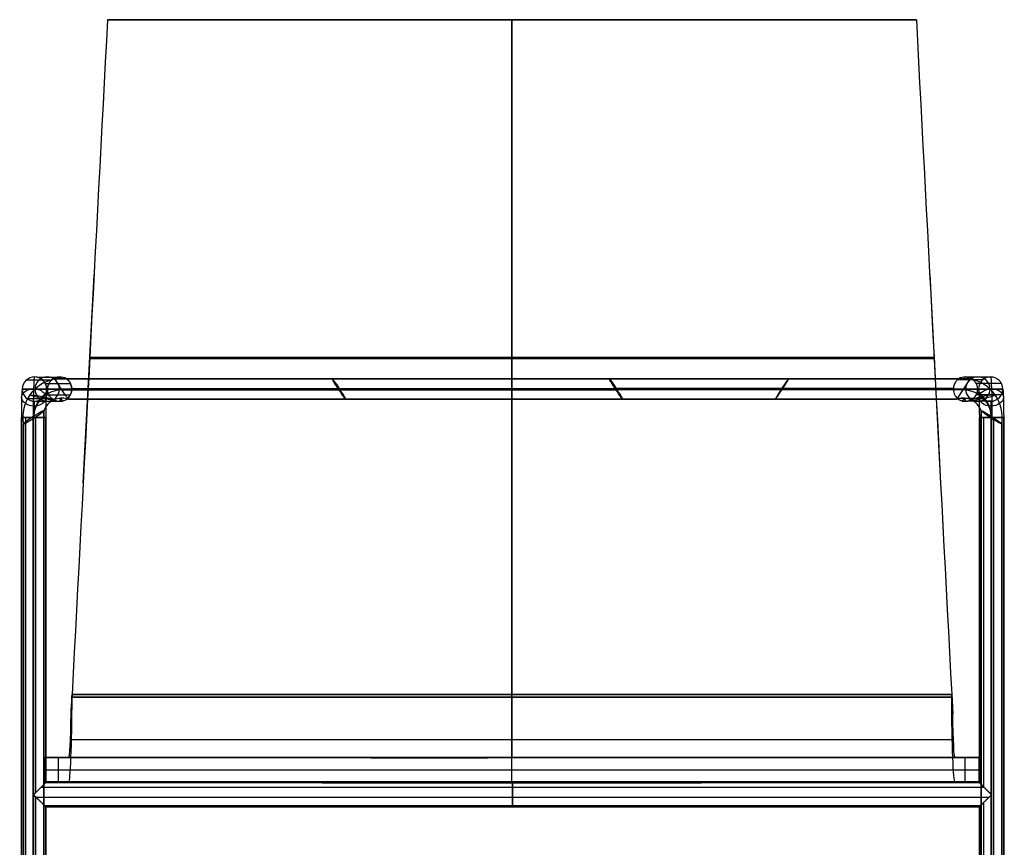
# Model space of a CAD drawing. Extents: x -255 to 255, y -362 to 454.
# Tile 3 of 3: x -243 to 243, y 46 to 454. Entities that reach past the tile are written whole.
import ezdxf

# ---------------------------------------------------------------- set-up
doc = ezdxf.new("R2010")
doc.units = 0
doc.header["$MEASUREMENT"] = 0
doc.layers.add('IGES_LEVEL_0', color=43, linetype='Continuous')

msp = doc.modelspace()

# ---------------------------------------------------------------- linework, layer by layer
at = {"layer": 'IGES_LEVEL_0', "color": 43}
for p, q in [((-199.27, 453.83, -464.91), (-199.27, 453.83, -476.56)), ((-199.27, 453.83, -476.56), (-199.27, 453.83, -464.91)), ((-172.68, 453.83, -479.23), (-72.02, 453.83, -475.71)), ((0, 453.83, -477.32), (0, 121.15, -434.73)), ((0, 119.83, -448.27), (0, 453.83, -487.26)), ((0.58, 453.83, -487.26), (0.23, 453.83, -477.32)), ((182.92, 453.83, -466.81), (199.27, 453.83, -466.24)), ((199.27, 453.83, -464.84), (199.27, 453.83, -476.55)), ((199.27, 453.83, -464.84), (199.27, 453.83, -476.55)), ((-211.24, 225.53, -450.03), (-205.86, 328.09, -450.03)), ((205.85, 328.37, -449.99), (211.25, 225.21, -449.99)), ((-208.29, 281.65, -456.53), (-208.29, 281.65, -444.58)), ((208.3, 281.64, -456.52), (208.3, 281.64, -444.51)), ((-216.71, 121.16, -437.98), (-217.21, 111.51, -423.5)), ((-216.71, 121.16, -437.98), (-217.21, 111.51, -423.5)), ((-216.71, 119.83, -437.83), (-216.71, 121.16, -437.98)), ((-216.71, 119.83, -437.83), (-216.71, 121.16, -437.98)), ((216.71, 121.21, -437.98), (217.21, 111.51, -423.42)), ((216.71, 121.21, -437.98), (216.71, 119.83, -437.83)), ((216.71, 121.21, -437.98), (217.21, 111.51, -423.42)), ((216.71, 119.83, -437.83), (216.71, 121.21, -437.98)), ((-216.96, 99.71, -430.74), (-217.49, 99.71, -415.39)), ((217.5, 99.73, -415.34), (216.96, 99.73, -430.75)), ((-230.08, 78, -55.06), (-230.08, 90, -55.06)), ((-230.08, 90, -55.06), (-218.34, 90, -391.22)), ((-230.08, 90, -55.06), (-230.08, 78, -55.06)), ((-218.34, 90, -391.22), (-230.08, 90, -55.06)), ((-223.91, 90, -231.79), (224.45, 90, -216.13)), ((-223.35, 78, -247.67), (-223.35, 90, -247.67)), ((0, 77.48, -55.06), (0, 89.96, -55.06)), ((13.39, 90, -399.04), (1.45, 90, -57.1)), ((218.34, 90, -391.14), (230.08, 90, -55.06)), ((218.34, 90, -391.14), (230.08, 90, -55.06)), ((223.35, 78, -247.67), (223.35, 90, -247.67)), ((230.08, 90, -55.06), (230.08, 78, -55.06)), ((230.08, 90, -55.06), (230.08, 78, -55.06)), ((230.08, 83.73, -55.06), (-230.08, 83.73, -55.06)), ((-230.08, 78, -55.06), (-218.34, 78, -391.14)), ((-230.08, 78, -55.06), (-218.34, 78, -391.14)), ((-223.9, 78, -231.97), (224.45, 78, -216.31)), ((1.6, 78, -61.32), (13.41, 78, -399.46)), ((218.34, 78, -391.14), (230.08, 78, -55.06)), ((230.08, 78, -55.06), (218.34, 78, -391.14))]:
    msp.add_line(p, q, dxfattribs=at)
at = {"layer": 'IGES_LEVEL_0', "color": 253}
for p, q in [((-234.07, 277.56, -75.02), (-221.52, 277.56, -463.03)), ((-219.43, 276.71, -462.96), (-224.96, 276.71, -463.14)), ((-224.96, 276.71, -463.14), (-219.43, 276.71, -462.96)), ((-224.96, 276.7, -463.38), (48.04, 276.7, -463.38)), ((48.04, 276.7, -463.38), (-224.96, 276.7, -463.38)), ((-223.12, 276.71, -463.08), (-224.22, 277.48, -463.11)), ((-222.14, 277.65, -463.05), (-222.8, 276.71, -463.07)), ((48.04, 276.7, -463.38), (225.58, 276.7, -463.38)), ((225.58, 276.7, -463.38), (48.04, 276.7, -463.38)), ((225.58, 276.71, -463.14), (220.05, 276.71, -462.96)), ((225.58, 276.71, -463.14), (220.05, 276.71, -462.96)), ((222.76, 277.65, -463.05), (223.42, 276.71, -463.07)), ((224.84, 277.48, -463.11), (223.74, 276.71, -463.08)), ((237.03, 277.56, -75.09), (224.48, 277.56, -463.1)), ((-241.23, 271.68, -75.25), (-228.88, 271.68, -457.24)), ((-228.88, 271.68, -457.24), (-241.23, 271.68, -75.25)), ((-239.04, 276.31, -75.18), (-226.53, 276.31, -462.09)), ((-229.95, 274.5, -74.89), (-217.56, 274.5, -458.03)), ((-216.88, 271.68, -457.07), (-229.24, 271.68, -74.86)), ((-229.24, 271.68, -74.86), (-216.88, 271.68, -457.07)), ((-216.89, 272.06, -457.08), (51.31, 272.06, -457.08)), ((217.51, 272.06, -457.08), (51.31, 272.06, -457.08)), ((229.86, 271.68, -74.86), (217.5, 271.68, -457.07)), ((217.5, 271.68, -457.07), (229.86, 271.68, -74.86)), ((232.06, 276.31, -74.93), (219.58, 276.31, -460.61)), ((241.15, 274.5, -75.23), (228.74, 274.5, -459.04)), ((229.5, 271.68, -457.24), (241.86, 271.68, -75.25)), ((241.86, 271.68, -75.25), (229.5, 271.68, -457.24)), ((-239.04, 267.04, -75.18), (-226.63, 267.04, -459.02)), ((-229.95, 268.85, -74.89), (-217.55, 268.85, -458.18)), ((-221.22, 265.86, -463.02), (-223.03, 267.12, -463.07)), ((-221.92, 267.22, -463.04), (-222.99, 265.68, -463.07)), ((-221.69, 271.3, -469.05), (51.31, 271.3, -469.05)), ((-219.1, 266.87, -462.76), (-219.1, 266.87, -462.95)), ((-219.1, 266.87, -462.95), (-219.1, 266.87, -462.76)), ((-218.97, 267.01, -461.49), (-218.49, 266.85, -461.48)), ((222.31, 271.3, -469.05), (51.31, 271.3, -469.05)), ((219.59, 267.01, -461.49), (219.12, 266.85, -461.48)), ((232.06, 267.04, -74.93), (219.56, 267.04, -461.29)), ((219.72, 266.87, -462.76), (219.73, 266.87, -462.95)), ((219.72, 266.87, -462.76), (219.73, 266.87, -462.95)), ((223.65, 267.12, -463.07), (221.84, 265.86, -463.02)), ((222.55, 267.22, -463.04), (223.61, 265.68, -463.07)), ((241.15, 268.85, -75.23), (228.8, 268.85, -457.07)), ((-234.07, 265.79, -75.02), (-221.52, 265.79, -463.03)), ((-225.55, 266.4, -463.16), (-225.57, 266.41, -462.72)), ((-225.57, 266.41, -462.72), (-225.55, 266.4, -463.16)), ((54.58, 266.66, -462.74), (-218.42, 266.66, -462.74)), ((-218.42, 266.66, -462.74), (54.58, 266.66, -462.74)), ((219.04, 266.66, -462.74), (54.58, 266.66, -462.74)), ((54.58, 266.66, -462.74), (219.04, 266.66, -462.74)), ((237.03, 265.79, -75.09), (224.48, 265.79, -463.1)), ((226.17, 266.4, -463.16), (226.2, 266.41, -462.72)), ((226.17, 266.4, -463.16), (226.2, 266.41, -462.72)), ((-241.69, -333.36, -61.06), (-241.69, 257.68, -61.06)), ((-241.69, 257.68, -61.06), (-241.69, -333.36, -61.06)), ((-239.49, -333.36, -65.7), (-239.49, 257.68, -65.7)), ((-239.49, -333.36, -56.43), (-239.49, 257.68, -56.43)), ((-235.85, -332.68, -414.42), (-235.85, 257.19, -467.78)), ((-235.53, -331.6, -402.47), (-235.53, 258.27, -455.83)), ((-234.52, 72.85, -66.95), (-234.52, 257.68, -66.95)), ((-234.52, 72.85, -55.18), (-234.52, 257.68, -55.18)), ((-230.66, 260.98, -462.23), (-230.66, -328.9, -408.87)), ((-230.66, -328.9, -408.87), (-230.66, 260.98, -462.23)), ((-230.4, 76.97, -63.89), (-230.4, 257.68, -63.89)), ((-230.4, 76.97, -58.24), (-230.4, 257.68, -58.24)), ((-229.69, 257.68, -61.06), (-229.69, 77.68, -61.06)), ((-229.69, 77.68, -61.06), (-229.69, 257.68, -61.06)), ((230.31, 77.68, -61.06), (230.31, 257.68, -61.06)), ((230.31, 257.68, -61.06), (230.31, 77.68, -61.06)), ((231.28, -328.9, -408.87), (231.28, 260.98, -462.23)), ((231.28, 260.98, -462.23), (231.28, -328.9, -408.87)), ((232.51, 75.48, -65.7), (232.51, 257.68, -65.7)), ((232.51, 75.48, -56.43), (232.51, 257.68, -56.43)), ((236.15, -331.6, -402.47), (236.15, 258.27, -455.83)), ((236.47, -332.68, -414.42), (236.47, 257.19, -467.78)), ((237.48, -333.36, -66.95), (237.48, 257.68, -66.95)), ((237.48, -333.36, -55.18), (237.48, 257.68, -55.18)), ((241.6, -333.36, -63.89), (241.6, 257.68, -63.89)), ((241.6, -333.36, -58.24), (241.6, 257.68, -58.24)), ((242.31, 257.68, -61.06), (242.31, -333.36, -61.06)), ((242.31, -333.36, -61.06), (242.31, 257.68, -61.06)), ((-240.72, -335.39, -408.01), (-240.72, 254.49, -461.37)), ((-240.72, 254.49, -461.37), (-240.72, -335.39, -408.01)), ((241.34, 254.49, -461.37), (241.34, -335.39, -408.01)), ((241.34, -335.39, -408.01), (241.34, 254.49, -461.37)), ((-229.69, 77.68, -61.06), (230.31, 77.68, -61.06)), ((230.31, 77.68, -61.06), (-229.69, 77.68, -61.06)), ((-231.88, 75.48, -65.7), (232.51, 75.48, -65.7)), ((-231.88, 75.48, -56.43), (232.51, 75.48, -56.43)), ((-234.52, -333.36, -66.95), (-234.52, 70.51, -66.95)), ((-234.52, 70.51, -66.95), (235.14, 70.51, -66.95)), ((-234.52, 70.51, -55.18), (235.14, 70.51, -55.18)), ((-234.52, -333.36, -55.18), (-234.52, 70.51, -55.18)), ((-230.4, -333.36, -63.89), (-230.4, 66.39, -63.89)), ((-230.4, 66.39, -63.89), (231.02, 66.39, -63.89)), ((-230.4, 66.39, -58.24), (231.02, 66.39, -58.24)), ((-230.4, -333.36, -58.24), (-230.4, 66.39, -58.24)), ((-229.69, 65.68, -61.06), (-229.69, -333.36, -61.06)), ((230.31, 65.68, -61.06), (-229.69, 65.68, -61.06)), ((-229.69, 65.68, -61.06), (230.31, 65.68, -61.06)), ((-229.69, -333.36, -61.06), (-229.69, 65.68, -61.06)), ((230.31, -333.36, -61.06), (230.31, 65.68, -61.06)), ((230.31, 65.68, -61.06), (230.31, -333.36, -61.06)), ((232.51, -333.36, -65.7), (232.51, 67.87, -65.7)), ((232.51, -333.36, -56.43), (232.51, 67.87, -56.43))]:
    msp.add_line(p, q, dxfattribs=at)
at = {"layer": 'IGES_LEVEL_0', "color": 43, "extrusion": (0.99863, -0.052336, -1.45317e-09)}
msp.add_arc((-8064.89, -71888.86, -222.75), 71928.86, 83.2072109, 83.4743784, dxfattribs=at)
at = {"layer": 'IGES_LEVEL_0', "color": 43, "extrusion": (0.99863, -0.052336, -2.74719e-08)}
msp.add_arc((-26167.19, -228805.07, -222.75), 229873.88, 83.3525938, 83.4361817, dxfattribs=at)
msp.add_arc((-26167.19, -228805.07, -222.75), 229873.88, 83.3525938, 83.4361817, dxfattribs=at)
at = {"layer": 'IGES_LEVEL_0', "color": 43, "extrusion": (0.99863, -0.052336, -1.45319e-09)}
msp.add_arc((-8065.01, -71889.94, -222.75), 71929.95, 83.2072143, 83.4743777, dxfattribs=at)
at = {"layer": 'IGES_LEVEL_0', "color": 43, "extrusion": (2.37695e-18, 1, -1.37034e-14)}
msp.add_arc((0.27, 1124.37, 453.83), 1601.69, 262.84319, 277.13693, dxfattribs=at)
at = {"layer": 'IGES_LEVEL_0', "color": 43, "extrusion": (0, -1, 0)}
for centre, radius, start, end in [((-0.27, 1124.37, -453.83), 1601.69, 262.86307, 277.15681), ((-0.01, 1571.53, -286.83), 2039.3, 264.14543, 275.85503), ((-0.34, 1553.47, -287.49), 2009.5, 264.06893, 275.9508), ((-0.46, 2253.98, -121.15), 2688.7, 265.38679, 274.63279), ((-0.01, 1807.1, -119.83), 2255.36, 264.4863, 275.51405), ((-0.48, 2419.37, -98.93), 2842.21, 265.62042, 274.39911), ((-0.51, 2625.51, -90), 3024.58, 265.87004, 274.14941), ((-0.51, 2625.51, -90), 3024.58, 265.87004, 274.14941), ((-0.01, 2085.38, -89.99), 2517.25, 265.04918, 274.95114), ((0, 2459.77, -78), 2859.27, 265.62055, 274.37959), ((-0.01, 4257.46, -77.86), 4315.53, 267.86235, 272.13765)]:
    msp.add_arc(centre, radius, start, end, dxfattribs=at)
at = {"layer": 'IGES_LEVEL_0', "color": 43, "extrusion": (0, 1, 0)}
for centre, radius, start, end in [((0.01, 1372.03, 453.83), 1859.3, 263.84721, 276.1523), ((0.46, 2253.98, 121.15), 2688.7, 265.36721, 274.61321), ((0.01, 1807.1, 119.83), 2255.36, 264.48595, 275.5137), ((0.01, 12953.89, 90), 13010.99, 268.986736, 271.013198), ((0, 4168.8, 78), 4230.12, 266.8821, 273.11784), ((0.01, 2459.84, 78), 2859.34, 265.62045, 274.37927)]:
    msp.add_arc(centre, radius, start, end, dxfattribs=at)
at = {"layer": 'IGES_LEVEL_0', "color": 43, "extrusion": (-6.87632e-20, 1, 1.59234e-14)}
msp.add_arc((0.01, 1372.03, 453.83), 1859.3, 263.84721, 276.1523, dxfattribs=at)
at = {"layer": 'IGES_LEVEL_0', "color": 43, "extrusion": (0.99863, 0.052336, 1.45725e-09)}
msp.add_arc((-8064.51, -71876.47, 222.75), 71916.58, 83.2063481, 83.4735616, dxfattribs=at)
msp.add_arc((-8064.51, -71876.47, 222.75), 71916.58, 83.2063481, 83.4735616, dxfattribs=at)
at = {"layer": 'IGES_LEVEL_0', "color": 43, "extrusion": (0.99863, 0.052336, -3.54657e-09)}
msp.add_arc((-26162.1, -228761.76, 222.75), 229830.27, 83.3526062, 83.4361969, dxfattribs=at)
at = {"layer": 'IGES_LEVEL_0', "color": 43, "extrusion": (0.99863, 0.052336, -3.54747e-09)}
msp.add_arc((-26163.2, -228771.37, 222.75), 229839.95, 83.3526089, 83.436196, dxfattribs=at)
at = {"layer": 'IGES_LEVEL_0', "color": 253, "extrusion": (-1.2778e-14, 0.090093, 0.995933)}
msp.add_arc((221.69, -298.29, -436.57), 19.31, 279.7505, 9.7505, dxfattribs=at)
at = {"layer": 'IGES_LEVEL_0', "color": 253, "extrusion": (9.70734e-14, 0.090093, 0.995933)}
msp.add_arc((221.69, -298.29, -436.57), 19.31, 279.7505, 9.7505, dxfattribs=at)
at = {"layer": 'IGES_LEVEL_0', "color": 253, "extrusion": (-0.032321, 0, 0.999478)}
for centre, start, end in [((-271.68, -237.54, -67.41), 180, 0), ((-271.68, -237.54, -67.41), 360, 180), ((-271.68, -237.54, -261.52), 90, 270), ((-271.68, -237.54, -261.52), 270, 90)]:
    msp.add_arc(centre, 6, start, end, dxfattribs=at)
at = {"layer": 'IGES_LEVEL_0', "color": 253, "extrusion": (-0.032321, -1.07328e-12, 0.999478)}
msp.add_arc((-271.68, -237.54, -67.41), 6, 90, 270, dxfattribs=at)
at = {"layer": 'IGES_LEVEL_0', "color": 253, "extrusion": (0.999478, 2.90514e-11, 0.032321)}
msp.add_arc((257.68, -67.41, -237.54), 20, 0, 90, dxfattribs=at)
at = {"layer": 'IGES_LEVEL_0', "color": 253, "extrusion": (0.999478, 2.9055e-11, 0.032321)}
msp.add_arc((257.68, -67.41, -237.54), 20, 0, 90, dxfattribs=at)
at = {"layer": 'IGES_LEVEL_0', "color": 253, "extrusion": (-0.032321, 3.40561e-14, 0.999478)}
msp.add_arc((-271.68, -237.54, -455.62), 6, 147.05, 217.9463, dxfattribs=at)
at = {"layer": 'IGES_LEVEL_0', "color": 253, "extrusion": (-0.032321, 3.88058e-14, 0.999478)}
msp.add_arc((-271.68, -237.54, -455.62), 6, 147.05, 217.9463, dxfattribs=at)
at = {"layer": 'IGES_LEVEL_0', "color": 253, "extrusion": (-0.032321, -1.7324e-08, 0.999478)}
msp.add_arc((-257.76, -236.54, -455.62), 19.22, 189.7698, 194.0999, dxfattribs=at)
at = {"layer": 'IGES_LEVEL_0', "color": 253, "extrusion": (-0.032321, -1.73319e-08, 0.999478)}
msp.add_arc((-257.76, -236.54, -455.62), 19.22, 189.7698, 194.0999, dxfattribs=at)
at = {"layer": 'IGES_LEVEL_0', "color": 253, "extrusion": (0.838444, 0.543892, -0.034559)}
for centre, start, end in [((348.57, -464.11, -22.11), 356.9504, 359.2994), ((348.57, -464.11, -22.11), 356.9504, 359.2994), ((348.57, -464.11, -22.11), 176.9504, 356.9504), ((348.57, -464.11, -22.11), 176.9504, 356.9504), ((274.28, -460.15, 92.34), 356.9504, 176.9504), ((274.28, -460.15, 92.34), 176.9504, 356.9504), ((200, -456.19, 206.79), 356.9504, 176.9504), ((200, -456.19, 206.79), 356.9504, 176.9504), ((200, -456.19, 206.79), 176.9504, 356.9504), ((200, -456.19, 206.79), 176.9504, 356.9504), ((348.57, -464.11, -22.11), 152.5189, 176.9504), ((348.57, -464.11, -22.11), 152.5189, 176.9504)]:
    msp.add_arc(centre, 6, start, end, dxfattribs=at)
at = {"layer": 'IGES_LEVEL_0', "color": 253, "extrusion": (0.838444, -0.543892, 0.034559)}
for centre, start, end in [((300.31, -461.53, -52.24), 356.9504, 176.9504), ((300.31, -461.53, -52.24), 176.9504, 356.9504), ((348.91, -464.12, 22.63), 176.9504, 356.9504), ((348.91, -464.12, 22.63), 176.9504, 356.9504), ((348.91, -464.12, 22.63), 356.9504, 359.2994), ((348.91, -464.12, 22.63), 356.9504, 359.2994), ((348.91, -464.12, 22.63), 152.5189, 176.9504), ((348.91, -464.12, 22.63), 152.5189, 176.9504)]:
    msp.add_arc(centre, 6, start, end, dxfattribs=at)
at = {"layer": 'IGES_LEVEL_0', "color": 253, "extrusion": (0.032321, 4.21191e-14, 0.999478)}
msp.add_arc((271.68, -238.16, -455.6), 6, 322.0537, 32.95, dxfattribs=at)
at = {"layer": 'IGES_LEVEL_0', "color": 253, "extrusion": (0.032321, 3.26024e-14, 0.999478)}
msp.add_arc((271.68, -238.16, -455.6), 6, 322.0537, 32.95, dxfattribs=at)
at = {"layer": 'IGES_LEVEL_0', "color": 253, "extrusion": (0.032321, 0, 0.999478)}
for centre, start, end in [((271.68, -238.16, -261.5), 270, 90), ((271.68, -238.16, -67.39), 360, 180), ((271.68, -238.16, -67.39), 0, 90), ((271.68, -238.16, -67.39), 180, 0), ((271.68, -238.16, -261.5), 90, 270)]:
    msp.add_arc(centre, 6, start, end, dxfattribs=at)
at = {"layer": 'IGES_LEVEL_0', "color": 253, "extrusion": (0.032321, -1.7332e-08, 0.999478)}
msp.add_arc((257.76, -237.17, -455.6), 19.22, 345.9001, 350.2302, dxfattribs=at)
msp.add_arc((257.76, -237.17, -455.6), 19.22, 345.9001, 350.2302, dxfattribs=at)
at = {"layer": 'IGES_LEVEL_0', "color": 253, "extrusion": (1.45144e-14, 0.090093, 0.995933)}
msp.add_arc((-222.31, -298.29, -436.57), 19.31, 170.2495, 260.2495, dxfattribs=at)
at = {"layer": 'IGES_LEVEL_0', "color": 253, "extrusion": (-8.6979e-14, 0.090093, 0.995933)}
msp.add_arc((-222.31, -298.29, -436.57), 19.31, 170.2495, 260.2495, dxfattribs=at)
at = {"layer": 'IGES_LEVEL_0', "color": 253, "extrusion": (0.999478, -2.90526e-11, -0.032321)}
msp.add_arc((257.68, -67.39, 238.16), 20, 0, 90, dxfattribs=at)
msp.add_arc((257.68, -67.39, 238.16), 20, 0, 90, dxfattribs=at)
at = {"layer": 'IGES_LEVEL_0', "color": 253, "extrusion": (0.032321, -1.83726e-15, 0.999478)}
msp.add_arc((271.68, -238.16, -67.39), 6, 270, 0, dxfattribs=at)
at = {"layer": 'IGES_LEVEL_0', "color": 253, "extrusion": (0.999478, -3.68427e-12, 0.032321)}
msp.add_arc((257.68, -67.41, -243.54), 14, 360, 90, dxfattribs=at)
at = {"layer": 'IGES_LEVEL_0', "color": 253, "extrusion": (0.022855, 0.707107, -0.706737)}
for start, end in [(267.3815, 87.3815), (87.3815, 267.3815)]:
    msp.add_arc((244.08, 137.53, 229.87), 6, start, end, dxfattribs=at)
at = {"layer": 'IGES_LEVEL_0', "color": 253, "extrusion": (-0.032321, -1.08748e-12, 0.999478)}
msp.add_arc((-271.68, -237.54, -67.41), 6, 270, 90, dxfattribs=at)
at = {"layer": 'IGES_LEVEL_0', "color": 253, "extrusion": (0.999478, 1.21224e-11, 0.032321)}
msp.add_arc((257.68, -67.41, -231.54), 14, 360, 90, dxfattribs=at)
at = {"layer": 'IGES_LEVEL_0', "color": 253, "extrusion": (0.032321, -8.4839e-13, 0.999478)}
msp.add_arc((271.68, -238.16, -67.39), 6, 90, 270, dxfattribs=at)
at = {"layer": 'IGES_LEVEL_0', "color": 253, "extrusion": (0.999478, -1.21175e-11, -0.032321)}
msp.add_arc((257.68, -67.39, 232.16), 14, 360, 90, dxfattribs=at)
at = {"layer": 'IGES_LEVEL_0', "color": 253, "extrusion": (-0.022855, 0.707107, -0.706737)}
for start, end in [(272.6185, 92.6185), (92.6185, 272.6185)]:
    msp.add_arc((-244.7, 137.51, 229.86), 6, start, end, dxfattribs=at)
at = {"layer": 'IGES_LEVEL_0', "color": 253, "extrusion": (0.999478, 3.68909e-12, -0.032321)}
msp.add_arc((257.68, -67.39, 244.16), 14, 360, 90, dxfattribs=at)
at = {"layer": 'IGES_LEVEL_0', "color": 253, "extrusion": (0.207642, 0.975432, -0.073596)}
for start, end in [(180.2107, 0.2107), (0.2107, 180.2107)]:
    msp.add_arc((282.23, -445.73, 246.98), 6, start, end, dxfattribs=at)
at = {"layer": 'IGES_LEVEL_0', "color": 253, "extrusion": (4.31744e-12, 0.090093, 0.995933)}
msp.add_arc((221.69, -298.29, -442.7), 14.16, 270, 0, dxfattribs=at)
at = {"layer": 'IGES_LEVEL_0', "color": 253, "extrusion": (2.45454e-11, 0.090093, 0.995933)}
msp.add_arc((221.69, -298.29, -430.71), 13.84, 300.4195, 0, dxfattribs=at)
at = {"layer": 'IGES_LEVEL_0', "color": 253, "extrusion": (-0.032321, -8.82467e-10, 0.999478)}
msp.add_arc((-257.58, -236.52, -455.62), 9.64, 164.5153, 203.7084, dxfattribs=at)
msp.add_arc((-257.58, -236.52, -455.62), 9.64, 164.5153, 203.7084, dxfattribs=at)
at = {"layer": 'IGES_LEVEL_0', "color": 253, "extrusion": (-0.032321, -3.52635e-14, 0.999478)}
msp.add_arc((-271.68, -237.54, -455.62), 6, 331.52, 36.7037, dxfattribs=at)
at = {"layer": 'IGES_LEVEL_0', "color": 253, "extrusion": (-0.032321, 3.93279e-14, 0.999478)}
msp.add_arc((-271.68, -237.54, -455.62), 6, 331.52, 36.7037, dxfattribs=at)
at = {"layer": 'IGES_LEVEL_0', "color": 253, "extrusion": (-6.31474e-14, 0.090093, 0.995933)}
msp.add_arc((221.69, -298.29, -436.84), 9.55, 249.9735, 254.2639, dxfattribs=at)
at = {"layer": 'IGES_LEVEL_0', "color": 253, "extrusion": (1.52829e-14, 0.090093, 0.995933)}
msp.add_arc((221.69, -298.29, -436.84), 9.55, 249.9735, 254.2639, dxfattribs=at)
at = {"layer": 'IGES_LEVEL_0', "color": 253, "extrusion": (0.817334, 0.574951, -0.037369)}
msp.add_arc((350.05, -463.69, -8.12), 6, 160.6997, 177.0594, dxfattribs=at)
at = {"layer": 'IGES_LEVEL_0', "color": 253, "extrusion": (-1.5276e-14, 0.090093, 0.995933)}
msp.add_arc((-222.31, -298.29, -436.84), 9.55, 285.7361, 290.0265, dxfattribs=at)
at = {"layer": 'IGES_LEVEL_0', "color": 253, "extrusion": (-4.45477e-15, 0.090093, 0.995933)}
msp.add_arc((-222.31, -298.29, -436.84), 9.55, 285.7361, 290.0265, dxfattribs=at)
at = {"layer": 'IGES_LEVEL_0', "color": 253, "extrusion": (0.817334, -0.574951, 0.037369)}
msp.add_arc((350.41, -463.71, 8.63), 6, 160.6997, 177.0594, dxfattribs=at)
at = {"layer": 'IGES_LEVEL_0', "color": 253, "extrusion": (0.032321, -8.82468e-10, 0.999478)}
msp.add_arc((257.58, -237.15, -455.6), 9.64, 336.2916, 15.4847, dxfattribs=at)
msp.add_arc((257.58, -237.15, -455.6), 9.64, 336.2916, 15.4847, dxfattribs=at)
at = {"layer": 'IGES_LEVEL_0', "color": 253, "extrusion": (0.032321, -3.44551e-14, 0.999478)}
msp.add_arc((271.68, -238.16, -455.6), 6, 143.2963, 208.48, dxfattribs=at)
at = {"layer": 'IGES_LEVEL_0', "color": 253, "extrusion": (0.032321, 3.78603e-14, 0.999478)}
msp.add_arc((271.68, -238.16, -455.6), 6, 143.2963, 208.48, dxfattribs=at)
at = {"layer": 'IGES_LEVEL_0', "color": 253, "extrusion": (-4.3118e-12, 0.090093, 0.995933)}
msp.add_arc((-222.31, -298.29, -442.7), 14.16, 180, 270, dxfattribs=at)
at = {"layer": 'IGES_LEVEL_0', "color": 253, "extrusion": (0.207642, -0.975432, 0.073596)}
for start, end in [(0.2107, 180.2107), (180.2107, 0.2107)]:
    msp.add_arc((282.84, -445.74, -246.85), 6, start, end, dxfattribs=at)
at = {"layer": 'IGES_LEVEL_0', "color": 253, "extrusion": (-2.45631e-11, 0.090093, 0.995933)}
msp.add_arc((-222.31, -298.29, -430.71), 13.84, 180, 239.5805, dxfattribs=at)
at = {"layer": 'IGES_LEVEL_0', "color": 253, "extrusion": (0.999478, -2.87772e-11, 0.032321)}
msp.add_arc((257.68, -67.41, -237.54), 8, 0, 90, dxfattribs=at)
at = {"layer": 'IGES_LEVEL_0', "color": 253, "extrusion": (0.999478, -2.87856e-11, 0.032321)}
msp.add_arc((257.68, -67.41, -237.54), 8, 0, 90, dxfattribs=at)
at = {"layer": 'IGES_LEVEL_0', "color": 253, "extrusion": (-3.19952e-14, 0.090093, 0.995933)}
msp.add_arc((221.69, -298.29, -436.84), 9.55, 294.0049, 339.9735, dxfattribs=at)
at = {"layer": 'IGES_LEVEL_0', "color": 253, "extrusion": (4.4513e-15, 0.090093, 0.995933)}
msp.add_arc((221.69, -298.29, -436.84), 9.55, 294.0049, 339.9735, dxfattribs=at)
at = {"layer": 'IGES_LEVEL_0', "color": 253, "extrusion": (-4.4513e-15, 0.090093, 0.995933)}
msp.add_arc((-222.31, -298.29, -436.84), 9.55, 200.0265, 245.9951, dxfattribs=at)
at = {"layer": 'IGES_LEVEL_0', "color": 253, "extrusion": (-1.40651e-14, 0.090093, 0.995933)}
msp.add_arc((-222.31, -298.29, -436.84), 9.55, 200.0265, 245.9951, dxfattribs=at)
at = {"layer": 'IGES_LEVEL_0', "color": 253, "extrusion": (0.999478, 2.87831e-11, -0.032321)}
msp.add_arc((257.68, -67.39, 238.16), 8, 0, 90, dxfattribs=at)
at = {"layer": 'IGES_LEVEL_0', "color": 253, "extrusion": (0.999478, 2.87744e-11, -0.032321)}
msp.add_arc((257.68, -67.39, 238.16), 8, 0, 90, dxfattribs=at)
at = {"layer": 'IGES_LEVEL_0', "color": 253, "extrusion": (9.46895e-15, -1, 3.0621e-16)}
msp.add_arc((-235.69, -61.06, -257.68), 6, 91.8522, 271.8522, dxfattribs=at)
at = {"layer": 'IGES_LEVEL_0', "color": 253, "extrusion": (-1.89478e-14, 1, 3.78758e-14)}
for centre, start, end in [((235.69, -61.06, 257.68), 180, 360), ((-236.31, -61.06, 257.68), 0, 180)]:
    msp.add_arc(centre, 6, start, end, dxfattribs=at)
at = {"layer": 'IGES_LEVEL_0', "color": 253, "extrusion": (1.89478e-14, 1, -3.78758e-14)}
for centre, start, end in [((235.69, -61.06, 257.68), 360, 180), ((-236.31, -61.06, 257.68), 180, 0)]:
    msp.add_arc(centre, 6, start, end, dxfattribs=at)
at = {"layer": 'IGES_LEVEL_0', "color": 253, "extrusion": (0.544793, -0.836348, 0.061015)}
for start, end in [(175.8955, 355.8955), (175.8955, 355.8955), (355.8955, 175.8955), (355.8955, 175.8955)]:
    msp.add_arc((-56.81, -439.92, -372.13), 6, start, end, dxfattribs=at)
at = {"layer": 'IGES_LEVEL_0', "color": 253, "extrusion": (9.46895e-15, 1, 3.0621e-16)}
msp.add_arc((235.69, -61.06, 257.68), 6, 88.1478, 268.1478, dxfattribs=at)
at = {"layer": 'IGES_LEVEL_0', "color": 253, "extrusion": (9.46895e-15, -1, -3.0621e-16)}
msp.add_arc((236.31, -61.06, -257.68), 6, 88.1478, 268.1478, dxfattribs=at)
at = {"layer": 'IGES_LEVEL_0', "color": 253, "extrusion": (0.544793, 0.836348, -0.061015)}
for start, end in [(355.8955, 175.8955), (355.8955, 175.8955), (175.8955, 355.8955), (175.8955, 355.8955)]:
    msp.add_arc((-57.33, -439.9, 372.47), 6, start, end, dxfattribs=at)
at = {"layer": 'IGES_LEVEL_0', "color": 253, "extrusion": (9.46895e-15, 1, -3.0621e-16)}
msp.add_arc((-236.31, -61.06, 257.68), 6, 91.8522, 271.8522, dxfattribs=at)
at = {"layer": 'IGES_LEVEL_0', "color": 43, "extrusion": (0.999391, 1.67398e-11, 0.034899)}
msp.add_arc((125.02, -383.27, -231.86), 47.02, 180.0192, 263.6705, dxfattribs=at)
at = {"layer": 'IGES_LEVEL_0', "color": 43, "extrusion": (0.999391, -1.93532e-10, 0.034899)}
msp.add_arc((125, -383.29, -231.86), 47, 179.9997, 263.69, dxfattribs=at)
at = {"layer": 'IGES_LEVEL_0', "color": 43, "extrusion": (0.99863, -0.052336, 1.06128e-08)}
msp.add_arc((113.67, -390.83, -222.75), 35.42, 247.2766, 263.4744, dxfattribs=at)
at = {"layer": 'IGES_LEVEL_0', "color": 43, "extrusion": (0.99863, -0.052336, 1.18968e-09)}
msp.add_arc((113.59, -391.12, -222.75), 35.12, 247.2067, 263.5442, dxfattribs=at)
at = {"layer": 'IGES_LEVEL_0', "color": 43, "extrusion": (0.99863, 0.052336, -4.99568e-10)}
msp.add_arc((113.67, -390.75, 222.75), 35.42, 247.2751, 263.4736, dxfattribs=at)
at = {"layer": 'IGES_LEVEL_0', "color": 43, "extrusion": (0.99863, 0.052336, -8.72199e-10)}
msp.add_arc((113.59, -391.05, 222.75), 35.12, 247.2053, 263.5434, dxfattribs=at)
at = {"layer": 'IGES_LEVEL_0', "color": 43, "extrusion": (0.999391, 3.60117e-12, -0.034899)}
msp.add_arc((125.02, -383.27, 231.86), 47.02, 180.0193, 263.6707, dxfattribs=at)
at = {"layer": 'IGES_LEVEL_0', "color": 43, "extrusion": (0.999391, -2.94739e-10, -0.034899)}
msp.add_arc((125, -383.28, 231.86), 47, 180, 263.69, dxfattribs=at)
at = {"layer": 'IGES_LEVEL_0', "color": 43, "extrusion": (0.999391, -6.18083e-10, 0.034899)}
msp.add_arc((125.03, -383.35, -231.86), 35.03, 180.0215, 247.3004, dxfattribs=at)
at = {"layer": 'IGES_LEVEL_0', "color": 43, "extrusion": (0.999391, -7.37932e-12, 0.034899)}
msp.add_arc((125.01, -383.36, -231.86), 35.01, 180, 247.3214, dxfattribs=at)
at = {"layer": 'IGES_LEVEL_0', "color": 43, "extrusion": (0.999391, 1.32165e-09, -0.034899)}
msp.add_arc((125.03, -383.27, 231.86), 35.03, 180.0215, 247.2996, dxfattribs=at)
at = {"layer": 'IGES_LEVEL_0', "color": 43, "extrusion": (0.999391, -1.54319e-11, -0.034899)}
msp.add_arc((125.01, -383.28, 231.86), 35.01, 180, 247.321, dxfattribs=at)
at = {"layer": 'IGES_LEVEL_0', "color": 43}
for centre, radius, start, end in [((-44.86, 443683.78, -55.06), 443593.82, 269.9760763, 269.9997841), ((-44.86, 443683.78, -55.06), 443593.82, 269.9760763, 269.9997841), ((-42.9, 963490.64, -55.06), 963400.68, 269.9997841, 270.01623445), ((-42.9, 963490.64, -55.06), 963400.68, 269.9997841, 270.01623445)]:
    msp.add_arc(centre, radius, start, end, dxfattribs=at)
at = {"layer": 'IGES_LEVEL_0', "color": 43, "extrusion": (-2.17319e-12, 1, 1.84313e-10)}
msp.add_arc((0, 12953.26, 90), 13010.36, 268.98672, 271.01328, dxfattribs=at)
at = {"layer": 'IGES_LEVEL_0', "color": 43, "extrusion": (8.48769e-22, 1, -1.50978e-14)}
msp.add_arc((0.01, 13077.9, 89.99), 13133.91, 269.31404, 270.685954, dxfattribs=at)
at = {"layer": 'IGES_LEVEL_0', "color": 43, "extrusion": (1, -6.98948e-07, 2.86105e-06)}
msp.add_arc((40.74, -57.1, 0), 49.26, 359.9984, 2.3656, dxfattribs=at)
at = {"layer": 'IGES_LEVEL_0', "color": 43, "extrusion": (-1.95587e-11, 1, 5.38988e-10)}
msp.add_arc((0, 4168.73, 78), 4230.06, 266.88209, 273.11791, dxfattribs=at)
at = {"layer": 'IGES_LEVEL_0', "color": 43, "extrusion": (1, -1.73549e-06, 6.11198e-06)}
msp.add_arc((40.24, -61.31, 0), 37.76, 359.9806, 9.5265, dxfattribs=at)
at = {"layer": 'IGES_LEVEL_0', "color": 253, "extrusion": (1, 0, 0)}
for start, end in [(180, 360), (0, 180)]:
    msp.add_arc((71.68, -61.06, 0.31), 6, start, end, dxfattribs=at)
at = {"layer": 'IGES_LEVEL_0', "color": 253}
for points, knots in [([(-216.88, 271.68, -457.07), (-216.88, 272.43, -457.05), (-217.03, 273.19, -457.25), (-217.49, 274.46, -457.93), (-217.81, 274.99, -458.4), (-218.44, 275.83, -459.48), (-218.77, 276.15, -460.1), (-219.28, 276.59, -461.45), (-219.46, 276.71, -462.19), (-219.43, 276.71, -462.96)], [4.141593, 4.141593, 4.141593, 4.141593, 4.391593, 4.391593, 4.641593, 4.641593, 4.891593, 4.891593, 5.141593, 5.141593, 5.141593, 5.141593]), ([(-219.43, 276.71, -462.96), (-219.46, 276.71, -462.19), (-219.28, 276.59, -461.45), (-218.77, 276.15, -460.1), (-218.44, 275.83, -459.48), (-217.81, 274.99, -458.4), (-217.49, 274.46, -457.93), (-217.03, 273.19, -457.25), (-216.88, 272.43, -457.05), (-216.88, 271.68, -457.07)], [5.614533, 5.614533, 5.614533, 5.614533, 5.864533, 5.864533, 6.114533, 6.114533, 6.364533, 6.364533, 6.614533, 6.614533, 6.614533, 6.614533]), ([(220.05, 276.71, -462.96), (220.08, 276.71, -462.19), (219.91, 276.6, -461.46), (219.39, 276.15, -460.1), (219.06, 275.83, -459.48), (218.43, 274.98, -458.39), (218.12, 274.46, -457.92), (217.65, 273.18, -457.24), (217.5, 272.43, -457.05), (217.5, 271.68, -457.07)], [4.188122, 4.188122, 4.188122, 4.188122, 4.438122, 4.438122, 4.688122, 4.688122, 4.938122, 4.938122, 5.188122, 5.188122, 5.188122, 5.188122]), ([(220.05, 276.71, -462.96), (220.08, 276.71, -462.19), (219.91, 276.6, -461.46), (219.39, 276.15, -460.1), (219.06, 275.83, -459.48), (218.43, 274.98, -458.39), (218.12, 274.46, -457.92), (217.65, 273.18, -457.24), (217.5, 272.43, -457.05), (217.5, 271.68, -457.07)], [4.80817, 4.80817, 4.80817, 4.80817, 5.05817, 5.05817, 5.30817, 5.30817, 5.55817, 5.55817, 5.80817, 5.80817, 5.80817, 5.80817]), ([(-228.88, 271.68, -457.24), (-228.89, 270.89, -456.95), (-228.72, 270.01, -456.81), (-228.04, 268.51, -457.1), (-227.56, 267.89, -457.55), (-226.72, 267.07, -458.76), (-226.36, 266.83, -459.5), (-225.82, 266.51, -461.07), (-225.62, 266.42, -461.88), (-225.57, 266.41, -462.72)], [5.141593, 5.141593, 5.141593, 5.141593, 5.391593, 5.391593, 5.641593, 5.641593, 5.891593, 5.891593, 6.141593, 6.141593, 6.141593, 6.141593]), ([(-225.57, 266.41, -462.72), (-225.64, 266.43, -461.89), (-225.82, 266.51, -461.07), (-226.36, 266.83, -459.5), (-226.72, 267.07, -458.76), (-227.56, 267.89, -457.55), (-228.04, 268.51, -457.1), (-228.72, 270.01, -456.81), (-228.89, 270.89, -456.95), (-228.88, 271.68, -457.24)], [3.943895, 3.943895, 3.943895, 3.943895, 4.193895, 4.193895, 4.443895, 4.443895, 4.693895, 4.693895, 4.943895, 4.943895, 4.943895, 4.943895]), ([(-226.38, 276.41, -463.18), (-226.36, 276.44, -462.46), (-226.6, 276.28, -461.78), (-227.18, 275.77, -460.58), (-227.51, 275.41, -460.05), (-228.1, 274.58, -459.07), (-228.36, 274.08, -458.62), (-228.75, 272.97, -457.83), (-228.87, 272.34, -457.49), (-228.88, 271.68, -457.24)], [6.378967, 6.378967, 6.378967, 6.378967, 6.628967, 6.628967, 6.878967, 6.878967, 7.128967, 7.128967, 7.378967, 7.378967, 7.378967, 7.378967]), ([(-228.88, 271.68, -457.24), (-228.87, 272.34, -457.49), (-228.75, 272.97, -457.83), (-228.36, 274.08, -458.62), (-228.1, 274.58, -459.07), (-227.51, 275.41, -460.05), (-227.18, 275.77, -460.58), (-226.6, 276.28, -461.78), (-226.36, 276.44, -462.46), (-226.38, 276.41, -463.18)], [4.943895, 4.943895, 4.943895, 4.943895, 5.193895, 5.193895, 5.443895, 5.443895, 5.693895, 5.693895, 5.943895, 5.943895, 5.943895, 5.943895]), ([(-218.71, 267.26, -460.3), (-218.31, 267.65, -459.44), (-217.86, 268.2, -458.69), (-217.32, 269.32, -457.8), (-217.16, 269.74, -457.55), (-216.94, 270.66, -457.19), (-216.88, 271.17, -457.08), (-216.88, 271.68, -457.07)], [10.279264, 10.279264, 10.279264, 10.279264, 10.779264, 10.779264, 11.029264, 11.029264, 11.279264, 11.279264, 11.279264, 11.279264]), ([(-216.88, 271.68, -457.07), (-216.88, 271.17, -457.08), (-216.94, 270.66, -457.19), (-217.16, 269.74, -457.55), (-217.32, 269.32, -457.8), (-217.86, 268.2, -458.69), (-218.31, 267.65, -459.44), (-218.71, 267.26, -460.3)], [6.614533, 6.614533, 6.614533, 6.614533, 6.864533, 6.864533, 7.114533, 7.114533, 7.614533, 7.614533, 7.614533, 7.614533]), ([(217.5, 271.68, -457.07), (217.5, 271.17, -457.08), (217.57, 270.67, -457.19), (217.78, 269.75, -457.55), (217.94, 269.33, -457.8), (218.48, 268.21, -458.69), (218.94, 267.65, -459.44), (219.34, 267.26, -460.3)], [5.188122, 5.188122, 5.188122, 5.188122, 5.438122, 5.438122, 5.688122, 5.688122, 6.188122, 6.188122, 6.188122, 6.188122]), ([(217.5, 271.68, -457.07), (217.5, 271.17, -457.08), (217.57, 270.67, -457.19), (217.78, 269.75, -457.55), (217.94, 269.33, -457.8), (218.48, 268.21, -458.69), (218.94, 267.65, -459.44), (219.34, 267.26, -460.3)], [5.141593, 5.141593, 5.141593, 5.141593, 5.391593, 5.391593, 5.641593, 5.641593, 6.141593, 6.141593, 6.141593, 6.141593]), ([(226.2, 266.41, -462.72), (226.26, 266.43, -461.89), (226.44, 266.51, -461.07), (226.98, 266.83, -459.51), (227.34, 267.07, -458.77), (228.18, 267.89, -457.55), (228.67, 268.51, -457.1), (229.34, 270.02, -456.81), (229.51, 270.89, -456.95), (229.5, 271.68, -457.24)], [10.279264, 10.279264, 10.279264, 10.279264, 10.529264, 10.529264, 10.779264, 10.779264, 11.029264, 11.029264, 11.279264, 11.279264, 11.279264, 11.279264]), ([(226.2, 266.41, -462.72), (226.26, 266.43, -461.89), (226.44, 266.51, -461.07), (226.98, 266.83, -459.51), (227.34, 267.07, -458.77), (228.18, 267.89, -457.55), (228.67, 268.51, -457.1), (229.34, 270.02, -456.81), (229.51, 270.89, -456.95), (229.5, 271.68, -457.24)], [0, 0, 0, 0, 0.25, 0.25, 0.5, 0.5, 0.75, 0.75, 1, 1, 1, 1]), ([(229.5, 271.68, -457.24), (229.49, 273.01, -457.73), (229.01, 274.16, -458.58), (228.13, 275.42, -460.05), (227.8, 275.77, -460.58), (227.22, 276.28, -461.78), (226.99, 276.44, -462.46), (227, 276.41, -463.18)], [2.570796, 2.570796, 2.570796, 2.570796, 3.070796, 3.070796, 3.320796, 3.320796, 3.570796, 3.570796, 3.570796, 3.570796]), ([(229.5, 271.68, -457.24), (229.49, 273.01, -457.73), (229.01, 274.16, -458.58), (228.13, 275.42, -460.05), (227.8, 275.77, -460.58), (227.22, 276.28, -461.78), (226.99, 276.44, -462.46), (227, 276.41, -463.18)], [1, 1, 1, 1, 1.5, 1.5, 1.75, 1.75, 2, 2, 2, 2])]:
    msp.add_open_spline(points, degree=3, knots=knots, dxfattribs=at)
for points in [[(-219.1, 266.87, -462.76), (-219.07, 266.92, -461.92), (-218.93, 267.04, -461.09), (-218.71, 267.26, -460.3)], [(-218.71, 267.26, -460.3), (-218.93, 267.04, -461.09), (-219.07, 266.92, -461.92), (-219.1, 266.87, -462.76)], [(219.34, 267.26, -460.3), (219.55, 267.04, -461.09), (219.69, 266.92, -461.92), (219.72, 266.87, -462.76)], [(219.34, 267.26, -460.3), (219.55, 267.04, -461.09), (219.7, 266.91, -461.91), (219.72, 266.87, -462.76)]]:
    msp.add_open_spline(points, degree=3, dxfattribs=at)
at = {"layer": 'IGES_LEVEL_0', "color": 43}
for points in [[(0, 121.15, -434.73), (0, 103.43, -432.47), (0, 90, -417.19), (0, 90, -399.07)], [(0, 78, -399.49), (0, 78, -424.12), (0, 96.03, -444.94), (0, 119.83, -448.27)]]:
    msp.add_open_spline(points, degree=3, dxfattribs=at)
at = {"layer": 'IGES_LEVEL_0', "color": 253}
for points in [[(-229.69, 77.68, -61.06), (-229.69, 77.68, -64.58), (-232.17, 75.19, -67.06), (-235.69, 71.68, -67.06)], [(-235.69, 71.68, -67.06), (-232.17, 75.19, -67.06), (-229.69, 77.68, -64.58), (-229.69, 77.68, -61.06)], [(-229.69, 77.68, -61.06), (-229.69, 77.68, -57.55), (-232.17, 75.19, -55.06), (-235.69, 71.68, -55.06)], [(-235.69, 71.68, -55.06), (-232.17, 75.19, -55.06), (-229.69, 77.68, -57.55), (-229.69, 77.68, -61.06)], [(236.31, 71.68, -67.06), (232.8, 75.19, -67.06), (230.31, 77.68, -64.58), (230.31, 77.68, -61.06)], [(230.31, 77.68, -61.06), (230.31, 77.68, -64.58), (232.8, 75.19, -67.06), (236.31, 71.68, -67.06)], [(236.31, 71.68, -55.06), (232.8, 75.19, -55.06), (230.31, 77.68, -57.55), (230.31, 77.68, -61.06)], [(230.31, 77.68, -61.06), (230.31, 77.68, -57.55), (232.8, 75.19, -55.06), (236.31, 71.68, -55.06)], [(-235.69, 71.68, -67.06), (-232.17, 68.16, -67.06), (-229.69, 65.68, -64.58), (-229.69, 65.68, -61.06)], [(-229.69, 65.68, -61.06), (-229.69, 65.68, -64.58), (-232.17, 68.16, -67.06), (-235.69, 71.68, -67.06)], [(-235.69, 71.68, -55.06), (-232.17, 68.16, -55.06), (-229.69, 65.68, -57.55), (-229.69, 65.68, -61.06)], [(-229.69, 65.68, -61.06), (-229.69, 65.68, -57.55), (-232.17, 68.16, -55.06), (-235.69, 71.68, -55.06)], [(230.31, 65.68, -61.06), (230.31, 65.68, -64.58), (232.8, 68.16, -67.06), (236.31, 71.68, -67.06)], [(236.31, 71.68, -67.06), (232.8, 68.16, -67.06), (230.31, 65.68, -64.58), (230.31, 65.68, -61.06)], [(230.31, 65.68, -61.06), (230.31, 65.68, -57.55), (232.8, 68.16, -55.06), (236.31, 71.68, -55.06)], [(236.31, 71.68, -55.06), (232.8, 68.16, -55.06), (230.31, 65.68, -57.55), (230.31, 65.68, -61.06)]]:
    msp.add_rational_spline(points, [1, 0.804737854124, 0.804737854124, 1], degree=3, dxfattribs=at)
at = {"layer": 'IGES_LEVEL_0', "color": 43}
for points, knots in [([(230.08, 78, -55.06), (191.73, 78, -55.06), (153.38, 77.83, -55.06), (76.69, 77.57, -55.06), (38.35, 77.48, -55.06), (-38.35, 77.48, -55.06), (-76.69, 77.57, -55.06), (-153.38, 77.83, -55.06), (-191.73, 78, -55.06), (-230.08, 78, -55.06)], [2.460154, 2.460154, 2.460154, 2.460154, 2.710154, 2.710154, 2.960154, 2.960154, 3.210154, 3.210154, 3.460154, 3.460154, 3.460154, 3.460154]), ([(-230.08, 78, -55.06), (-191.73, 78, -55.06), (-153.38, 77.83, -55.06), (-76.69, 77.57, -55.06), (-38.35, 77.48, -55.06), (38.35, 77.48, -55.06), (76.69, 77.57, -55.06), (153.38, 77.83, -55.06), (191.73, 78, -55.06), (230.08, 78, -55.06)], [0, 0, 0, 0, 0.25, 0.25, 0.5, 0.5, 0.75, 0.75, 1, 1, 1, 1])]:
    msp.add_open_spline(points, degree=3, knots=knots, dxfattribs=at)

doc.saveas('drawing.dxf')
